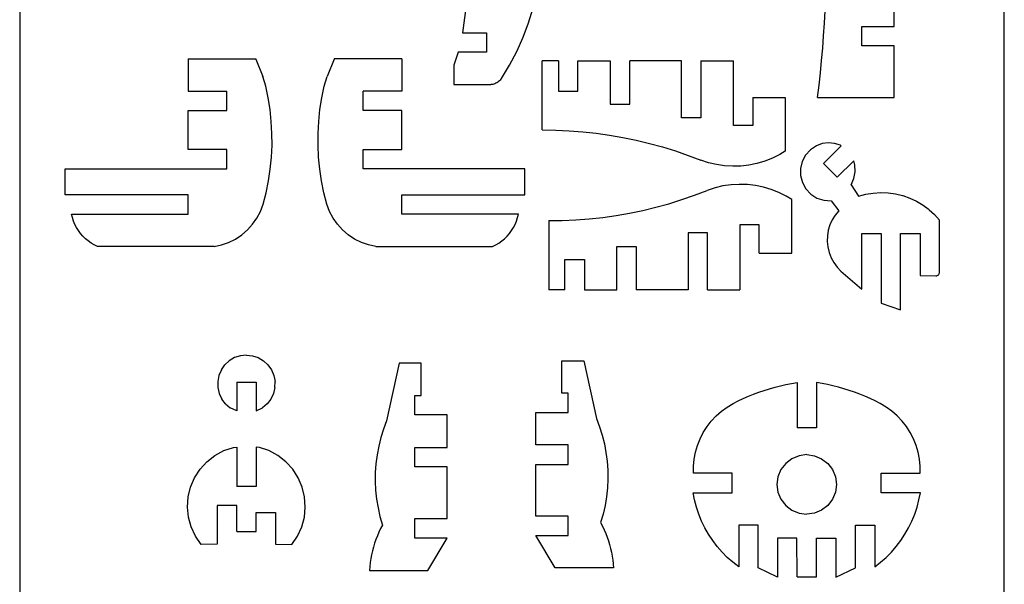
# Model space of a CAD drawing. Extents: x -4.72 to 4.72, y -4.2 to 4.2.
# Tile 5 of 10: x -4.72 to -1.83, y 0.41 to 2.07. Entities that reach past the tile are written whole.
import ezdxf

# ---------------------------------------------------------------- set-up
doc = ezdxf.new("R2010")
doc.units = 0
doc.header["$MEASUREMENT"] = 0
doc.layers.get('0').update_dxf_attribs({"linetype": 'CONTINUOUS'})

msp = doc.modelspace()

# ---------------------------------------------------------------- linework, layer by layer
for p, q in [((-4.7244, 3.9529), (-4.7244, -3.991)), ((-1.8288, -3.991), (-1.8288, 3.9529)), ((-2.1526, 2.0479), (-2.1526, 2.1431)), ((-3.4099, 2.1241), (-3.4218, 2.0288)), ((-3.2278, 2.0583), (-3.2145, 2.1019)), ((-2.3577, 2.0568), (-2.3558, 2.0933)), ((-3.2439, 2.0156), (-3.2278, 2.0583)), ((-2.3601, 2.0203), (-2.3577, 2.0568)), ((-3.4218, 2.0288), (-3.3518, 2.0288)), ((-3.3518, 2.0288), (-3.3518, 1.9717)), ((-2.2479, 1.9907), (-2.2479, 2.0479)), ((-2.2479, 2.0479), (-2.1526, 2.0479)), ((-3.2626, 1.974), (-3.2439, 2.0156)), ((-2.3628, 1.9838), (-2.3601, 2.0203)), ((-3.4352, 1.9717), (-3.448, 1.9336)), ((-3.3518, 1.9717), (-3.4352, 1.9717)), ((-3.2839, 1.9337), (-3.2626, 1.974)), ((-2.366, 1.9474), (-2.3628, 1.9838)), ((-2.1526, 1.9907), (-2.2479, 1.9907)), ((-2.1526, 1.8383), (-2.1526, 1.9907)), ((-4.2291, 1.9526), (-4.2291, 1.8574)), ((-4.2291, 1.9526), (-4.0304, 1.9526)), ((-4.0304, 1.9526), (-4.0296, 1.9518)), ((-4.0296, 1.9518), (-4.009, 1.9002)), ((-3.8, 1.9518), (-3.8205, 1.9002)), ((-3.7991, 1.9526), (-3.8, 1.9518)), ((-3.6004, 1.9526), (-3.7991, 1.9526)), ((-3.6004, 1.9526), (-3.6004, 1.8574)), ((-3.1875, 1.7431), (-3.1874, 1.9463)), ((-3.14, 1.9463), (-3.1874, 1.9463)), ((-3.14, 1.9463), (-3.1399, 1.8574)), ((-3.0829, 1.9462), (-2.9876, 1.9463)), ((-3.0829, 1.9462), (-3.0829, 1.9463)), ((-3.0827, 1.8574), (-3.0829, 1.9462)), ((-2.9876, 1.9463), (-2.9875, 1.8193)), ((-2.9303, 1.8193), (-2.9303, 1.9463)), ((-2.7779, 1.9463), (-2.9303, 1.9463)), ((-2.7779, 1.7793), (-2.7779, 1.9463)), ((-2.7208, 1.9463), (-2.7208, 1.7793)), ((-2.7208, 1.9463), (-2.6255, 1.9463)), ((-2.6255, 1.7558), (-2.6255, 1.9463)), ((-2.3695, 1.911), (-2.366, 1.9474)), ((-3.448, 1.9336), (-3.448, 1.8764)), ((-3.3076, 1.8948), (-3.2839, 1.9337)), ((-4.0007, 1.8724), (-4.009, 1.9002)), ((-3.8288, 1.8724), (-3.8205, 1.9002)), ((-3.3184, 1.8836), (-3.3211, 1.8819)), ((-3.3159, 1.8855), (-3.3184, 1.8836)), ((-3.3136, 1.8876), (-3.3159, 1.8855)), ((-3.3114, 1.8898), (-3.3136, 1.8876)), ((-3.3094, 1.8922), (-3.3114, 1.8898)), ((-3.3094, 1.8922), (-3.3076, 1.8948)), ((-2.3735, 1.8746), (-2.3695, 1.911)), ((-4.2291, 1.8574), (-4.1148, 1.8574)), ((-4.1148, 1.8002), (-4.1148, 1.8574)), ((-3.9935, 1.838), (-4.0007, 1.8724)), ((-3.836, 1.838), (-3.8288, 1.8724)), ((-3.7147, 1.8002), (-3.7147, 1.8574)), ((-3.6004, 1.8574), (-3.7147, 1.8574)), ((-3.448, 1.8764), (-3.3388, 1.8764)), ((-3.3357, 1.8768), (-3.3388, 1.8764)), ((-3.3326, 1.8773), (-3.3357, 1.8768)), ((-3.3296, 1.8781), (-3.3326, 1.8773)), ((-3.3267, 1.8792), (-3.3296, 1.8781)), ((-3.3238, 1.8804), (-3.3267, 1.8792)), ((-3.3211, 1.8819), (-3.3238, 1.8804)), ((-3.1399, 1.8574), (-3.0827, 1.8574)), ((-2.3779, 1.8383), (-2.3735, 1.8746)), ((-3.9881, 1.8032), (-3.9935, 1.838)), ((-3.8414, 1.8032), (-3.836, 1.838)), ((-2.5684, 1.8383), (-2.4731, 1.8383)), ((-2.5684, 1.8383), (-2.5684, 1.7558)), ((-2.4731, 1.8383), (-2.4731, 1.6805)), ((-2.3779, 1.8383), (-2.1526, 1.8383)), ((-4.2291, 1.6859), (-4.2291, 1.8002)), ((-4.2291, 1.8002), (-4.1148, 1.8002)), ((-3.9844, 1.7683), (-3.9881, 1.8032)), ((-3.8451, 1.7683), (-3.8414, 1.8032)), ((-3.6004, 1.8002), (-3.7147, 1.8002)), ((-3.6004, 1.6859), (-3.6004, 1.8002)), ((-2.9875, 1.8193), (-2.9303, 1.8193)), ((-3.9825, 1.7332), (-3.9844, 1.7683)), ((-3.847, 1.7332), (-3.8451, 1.7683)), ((-2.7208, 1.7793), (-2.7779, 1.7793)), ((-3.1875, 1.7431), (-3.1477, 1.7426)), ((-3.1477, 1.7426), (-3.108, 1.7409)), ((-3.108, 1.7409), (-3.0683, 1.7379)), ((-3.0683, 1.7379), (-3.0288, 1.7336)), ((-2.5684, 1.7558), (-2.6255, 1.7558)), ((-3.9824, 1.698), (-3.9825, 1.7332)), ((-3.8471, 1.698), (-3.847, 1.7332)), ((-3.0288, 1.7336), (-2.9894, 1.7281)), ((-2.9894, 1.7281), (-2.9502, 1.7212)), ((-2.9502, 1.7212), (-2.9112, 1.7131)), ((-2.9112, 1.7131), (-2.8726, 1.7037)), ((-4.1148, 1.6859), (-4.2291, 1.6859)), ((-4.1148, 1.6288), (-4.1148, 1.6859)), ((-3.9841, 1.6629), (-3.9824, 1.698)), ((-3.8455, 1.6629), (-3.8471, 1.698)), ((-3.7147, 1.6859), (-3.6004, 1.6859)), ((-3.7147, 1.6288), (-3.7147, 1.6859)), ((-2.8726, 1.7037), (-2.8342, 1.6931)), ((-2.8342, 1.6931), (-2.7962, 1.6813)), ((-2.7962, 1.6813), (-2.7587, 1.6682)), ((-2.4731, 1.6805), (-2.4892, 1.6708)), ((-2.3989, 1.6851), (-2.4132, 1.6694)), ((-2.3812, 1.6967), (-2.3989, 1.6851)), ((-2.3641, 1.7029), (-2.3812, 1.6967)), ((-2.3461, 1.7052), (-2.3641, 1.7029)), ((-2.3083, 1.6969), (-2.3606, 1.6446)), ((-2.328, 1.7036), (-2.3461, 1.7052)), ((-2.3107, 1.6982), (-2.328, 1.7036)), ((-2.3083, 1.6969), (-2.3107, 1.6982)), ((-3.9875, 1.6279), (-3.9841, 1.6629)), ((-3.842, 1.6279), (-3.8455, 1.6629)), ((-2.7587, 1.6682), (-2.7215, 1.6539)), ((-2.6987, 1.6465), (-2.7215, 1.6539)), ((-2.5331, 1.6514), (-2.5561, 1.6446)), ((-2.5107, 1.6601), (-2.5331, 1.6514)), ((-2.4892, 1.6708), (-2.5107, 1.6601)), ((-2.4232, 1.6507), (-2.4282, 1.6301)), ((-2.4132, 1.6694), (-2.4232, 1.6507)), ((-2.3201, 1.6042), (-2.2716, 1.6528)), ((-2.2684, 1.6405), (-2.2716, 1.6528)), ((-4.591, 1.5526), (-4.591, 1.6288)), ((-4.591, 1.6288), (-4.1148, 1.6288)), ((-3.9927, 1.5931), (-3.9875, 1.6279)), ((-3.8368, 1.5931), (-3.842, 1.6279)), ((-3.2385, 1.6288), (-3.7147, 1.6288)), ((-3.2385, 1.5526), (-3.2385, 1.6288)), ((-2.6753, 1.6411), (-2.6987, 1.6465)), ((-2.6515, 1.6377), (-2.6753, 1.6411)), ((-2.6275, 1.6363), (-2.6515, 1.6377)), ((-2.6035, 1.637), (-2.6275, 1.6363)), ((-2.5797, 1.6398), (-2.6035, 1.637)), ((-2.5561, 1.6446), (-2.5797, 1.6398)), ((-2.4282, 1.6301), (-2.428, 1.6088)), ((-2.3606, 1.6446), (-2.3201, 1.6042)), ((-2.2675, 1.6202), (-2.2684, 1.6405)), ((-3.9997, 1.5586), (-3.9927, 1.5931)), ((-3.8299, 1.5586), (-3.8368, 1.5931)), ((-2.428, 1.6088), (-2.4226, 1.5883)), ((-2.2787, 1.5813), (-2.271, 1.6001)), ((-2.271, 1.6001), (-2.2675, 1.6202)), ((-2.7396, 1.5512), (-2.7025, 1.5655)), ((-2.6796, 1.5729), (-2.7025, 1.5655)), ((-2.6562, 1.5784), (-2.6796, 1.5729)), ((-2.6325, 1.5818), (-2.6562, 1.5784)), ((-2.6085, 1.5832), (-2.6325, 1.5818)), ((-2.5845, 1.5824), (-2.6085, 1.5832)), ((-2.5606, 1.5797), (-2.5845, 1.5824)), ((-2.5371, 1.5749), (-2.5606, 1.5797)), ((-2.514, 1.5681), (-2.5371, 1.5749)), ((-2.4917, 1.5593), (-2.514, 1.5681)), ((-2.4226, 1.5883), (-2.4123, 1.5698)), ((-2.4123, 1.5698), (-2.3977, 1.5543)), ((-2.2787, 1.5813), (-2.2572, 1.5484)), ((-4.2291, 1.5526), (-4.591, 1.5526)), ((-4.2291, 1.4954), (-4.2291, 1.5526)), ((-4.0083, 1.5246), (-3.9997, 1.5586)), ((-3.8212, 1.5246), (-3.8299, 1.5586)), ((-3.6004, 1.5526), (-3.2385, 1.5526)), ((-3.6004, 1.4954), (-3.6004, 1.5526)), ((-2.8152, 1.5263), (-2.7772, 1.5382)), ((-2.7772, 1.5382), (-2.7396, 1.5512)), ((-2.4701, 1.5487), (-2.4917, 1.5593)), ((-2.4541, 1.5389), (-2.4701, 1.5487)), ((-2.4541, 1.3811), (-2.4541, 1.5389)), ((-2.3977, 1.5543), (-2.3798, 1.543)), ((-2.3798, 1.543), (-2.3596, 1.5364)), ((-2.3596, 1.5364), (-2.3384, 1.535)), ((-2.3384, 1.535), (-2.3155, 1.5057)), ((-2.2572, 1.5484), (-2.236, 1.5541)), ((-2.236, 1.5541), (-2.2144, 1.5576)), ((-2.2144, 1.5576), (-2.1924, 1.5589)), ((-2.1924, 1.5589), (-2.1707, 1.5581)), ((-2.1707, 1.5581), (-2.1705, 1.5581)), ((-2.1705, 1.5581), (-2.1488, 1.5551)), ((-2.1488, 1.5551), (-2.128, 1.55)), ((-2.128, 1.55), (-2.1277, 1.55)), ((-2.1277, 1.55), (-2.1276, 1.5499)), ((-2.1276, 1.5499), (-2.1274, 1.5499)), ((-2.1274, 1.5499), (-2.1067, 1.5426)), ((-2.1067, 1.5426), (-2.0868, 1.5333)), ((-4.0163, 1.5037), (-4.0083, 1.5246)), ((-3.8132, 1.5037), (-3.8212, 1.5246)), ((-2.9311, 1.4982), (-2.8922, 1.5063)), ((-2.8922, 1.5063), (-2.8535, 1.5157)), ((-2.8535, 1.5157), (-2.8152, 1.5263)), ((-2.0882, 1.534), (-2.0872, 1.5336)), ((-2.0872, 1.5336), (-2.0868, 1.5333)), ((-2.0868, 1.5333), (-2.0679, 1.5221)), ((-2.0679, 1.5221), (-2.0525, 1.5107)), ((-2.0525, 1.5107), (-2.0503, 1.5091)), ((-2.0525, 1.5107), (-2.0507, 1.5095)), ((-2.0507, 1.5095), (-2.0497, 1.5085)), ((-2.0503, 1.5091), (-2.0497, 1.5085)), ((-2.0497, 1.5085), (-2.034, 1.4943)), ((-4.5694, 1.4852), (-4.572, 1.4954)), ((-4.572, 1.4954), (-4.2291, 1.4954)), ((-4.5661, 1.4752), (-4.5694, 1.4852)), ((-4.0396, 1.4658), (-4.0268, 1.484)), ((-4.0268, 1.484), (-4.0163, 1.5037)), ((-3.8027, 1.484), (-3.8132, 1.5037)), ((-3.7899, 1.4658), (-3.8027, 1.484)), ((-3.2575, 1.4954), (-3.6004, 1.4954)), ((-3.2635, 1.4752), (-3.2601, 1.4852)), ((-3.2601, 1.4852), (-3.2575, 1.4954)), ((-3.1685, 1.4764), (-3.1287, 1.4768)), ((-3.1287, 1.4768), (-3.0889, 1.4785)), ((-3.0889, 1.4785), (-3.0493, 1.4815)), ((-3.0493, 1.4815), (-3.0097, 1.4858)), ((-3.0097, 1.4858), (-2.9703, 1.4914)), ((-2.9703, 1.4914), (-2.9311, 1.4982)), ((-2.3348, 1.4789), (-2.3416, 1.4639)), ((-2.326, 1.4929), (-2.3348, 1.4789)), ((-2.3155, 1.5057), (-2.326, 1.4929)), ((-2.0193, 1.478), (-2.034, 1.4943)), ((-2.0192, 1.3254), (-2.0193, 1.478)), ((-4.5619, 1.4655), (-4.5661, 1.4752)), ((-4.5571, 1.4562), (-4.5619, 1.4655)), ((-4.5515, 1.4472), (-4.5571, 1.4562)), ((-4.0715, 1.4347), (-4.0546, 1.4493)), ((-4.0546, 1.4493), (-4.0396, 1.4658)), ((-3.7749, 1.4493), (-3.7899, 1.4658)), ((-3.758, 1.4347), (-3.7749, 1.4493)), ((-3.2781, 1.4472), (-3.2725, 1.4562)), ((-3.2725, 1.4562), (-3.2676, 1.4655)), ((-3.2676, 1.4655), (-3.2635, 1.4752)), ((-3.1685, 1.4764), (-3.1684, 1.2732)), ((-2.5494, 1.4637), (-2.6065, 1.4637)), ((-2.6065, 1.4637), (-2.6065, 1.2732)), ((-2.5494, 1.3811), (-2.5494, 1.4637)), ((-2.3464, 1.4481), (-2.3491, 1.4318)), ((-2.3416, 1.4639), (-2.3464, 1.4481)), ((-4.5452, 1.4387), (-4.5515, 1.4472)), ((-4.5383, 1.4308), (-4.5452, 1.4387)), ((-4.5308, 1.4234), (-4.5383, 1.4308)), ((-4.5228, 1.4166), (-4.5308, 1.4234)), ((-4.1101, 1.4124), (-4.0901, 1.4223)), ((-4.0901, 1.4223), (-4.0715, 1.4347)), ((-3.7394, 1.4223), (-3.758, 1.4347)), ((-3.7195, 1.4124), (-3.7394, 1.4223)), ((-3.3068, 1.4166), (-3.2987, 1.4234)), ((-3.2987, 1.4234), (-3.2912, 1.4308)), ((-3.2912, 1.4308), (-3.2843, 1.4387)), ((-3.2843, 1.4387), (-3.2781, 1.4472)), ((-2.7018, 1.4401), (-2.7589, 1.4401)), ((-2.7589, 1.4401), (-2.7589, 1.2732)), ((-2.7018, 1.2732), (-2.7018, 1.4401)), ((-2.3491, 1.4318), (-2.3496, 1.4153)), ((-2.2479, 1.2752), (-2.2479, 1.4383)), ((-2.2479, 1.4383), (-2.1907, 1.4383)), ((-2.1907, 1.4383), (-2.1907, 1.2337)), ((-2.1336, 1.2137), (-2.1336, 1.4383)), ((-2.1336, 1.4383), (-2.0764, 1.4383)), ((-2.0764, 1.4383), (-2.0764, 1.3152)), ((-4.5142, 1.4104), (-4.5228, 1.4166)), ((-4.5052, 1.4049), (-4.5142, 1.4104)), ((-4.4958, 1.4002), (-4.5052, 1.4049)), ((-4.1529, 1.4002), (-4.4958, 1.4002)), ((-4.1529, 1.4002), (-4.1311, 1.405)), ((-4.1311, 1.405), (-4.1101, 1.4124)), ((-3.6984, 1.405), (-3.7195, 1.4124)), ((-3.6766, 1.4002), (-3.6984, 1.405)), ((-3.6766, 1.4002), (-3.3337, 1.4002)), ((-3.3337, 1.4002), (-3.3243, 1.4049)), ((-3.3243, 1.4049), (-3.3153, 1.4104)), ((-3.3153, 1.4104), (-3.3068, 1.4166)), ((-2.9686, 1.2731), (-2.9684, 1.4002)), ((-2.9684, 1.4002), (-2.9113, 1.4002)), ((-2.9113, 1.4002), (-2.9113, 1.2732)), ((-2.3496, 1.4153), (-2.3479, 1.3989)), ((-2.3479, 1.3989), (-2.3441, 1.3828)), ((-3.1209, 1.2732), (-3.1208, 1.3621)), ((-3.1208, 1.3621), (-3.0637, 1.3621)), ((-3.0637, 1.3621), (-3.0638, 1.2733)), ((-2.5494, 1.3811), (-2.4541, 1.3811)), ((-2.3441, 1.3828), (-2.3383, 1.3674)), ((-2.3383, 1.3674), (-2.3305, 1.3529)), ((-2.3305, 1.3529), (-2.3208, 1.3395)), ((-2.3208, 1.3395), (-2.3094, 1.3275)), ((-2.3094, 1.3275), (-2.2479, 1.2752)), ((-2.0764, 1.3152), (-2.0302, 1.314)), ((-2.0302, 1.314), (-2.0287, 1.3141)), ((-2.0287, 1.3141), (-2.0273, 1.3144)), ((-2.0273, 1.3144), (-2.0259, 1.3149)), ((-2.0259, 1.3149), (-2.0246, 1.3156)), ((-2.0246, 1.3156), (-2.0234, 1.3164)), ((-2.0234, 1.3164), (-2.0223, 1.3174)), ((-2.0223, 1.3174), (-2.0214, 1.3186)), ((-2.0214, 1.3186), (-2.0206, 1.3198)), ((-2.0206, 1.3198), (-2.02, 1.3211)), ((-2.02, 1.3211), (-2.0195, 1.3225)), ((-2.0195, 1.3225), (-2.0193, 1.324)), ((-2.0193, 1.324), (-2.0192, 1.3254)), ((-3.1209, 1.2732), (-3.1684, 1.2732)), ((-3.0638, 1.2733), (-2.9686, 1.2731)), ((-2.7589, 1.2732), (-2.9113, 1.2732)), ((-2.7018, 1.2732), (-2.6065, 1.2732)), ((-2.1907, 1.2337), (-2.1336, 1.2137)), ((-4.0925, 1.0734), (-4.1079, 1.0643)), ((-4.0755, 1.0791), (-4.0925, 1.0734)), ((-4.0576, 1.0812), (-4.0755, 1.0791)), ((-4.0576, 1.0812), (-4.0398, 1.0791)), ((-4.0398, 1.0791), (-4.0228, 1.0734)), ((-4.0228, 1.0734), (-4.0074, 1.0643)), ((-4.1314, 1.0375), (-4.1211, 1.0522)), ((-4.1079, 1.0643), (-4.1211, 1.0522)), ((-4.0074, 1.0643), (-3.9942, 1.0522)), ((-3.9942, 1.0522), (-3.9839, 1.0375)), ((-3.6087, 1.0573), (-3.6453, 0.8875)), ((-3.5433, 1.0573), (-3.6087, 1.0573)), ((-3.5433, 0.962), (-3.5433, 1.0573)), ((-3.1304, 0.9692), (-3.1304, 1.0644)), ((-3.1304, 1.0644), (-3.065, 1.0644)), ((-3.065, 1.0644), (-3.0284, 0.8947)), ((-4.1385, 1.021), (-4.1419, 1.0034)), ((-4.1314, 1.0375), (-4.1385, 1.021)), ((-3.9839, 1.0375), (-3.9768, 1.021)), ((-3.9768, 1.021), (-3.9734, 1.0034)), ((-4.1419, 1.0034), (-4.1416, 0.9855)), ((-4.1416, 0.9855), (-4.1375, 0.968)), ((-4.0862, 1.0014), (-4.0862, 0.9166)), ((-4.0862, 1.0014), (-4.0291, 1.0014)), ((-4.0291, 1.0014), (-4.0291, 0.9166)), ((-3.9737, 0.9855), (-3.9778, 0.968)), ((-3.9737, 0.9855), (-3.9734, 1.0034)), ((-2.519, 0.9822), (-2.5031, 0.9867)), ((-2.5031, 0.9867), (-2.4871, 0.9907)), ((-2.4871, 0.9907), (-2.4709, 0.9943)), ((-2.4709, 0.9943), (-2.4547, 0.9974)), ((-2.4547, 0.9974), (-2.4384, 1.0001)), ((-2.4384, 1.0001), (-2.4384, 0.8668)), ((-2.3649, 0.9974), (-2.3812, 1.0001)), ((-2.3812, 1.0001), (-2.3812, 0.8668)), ((-2.3487, 0.9943), (-2.3649, 0.9974)), ((-2.3326, 0.9907), (-2.3487, 0.9943)), ((-2.3166, 0.9867), (-2.3326, 0.9907)), ((-2.3006, 0.9822), (-2.3166, 0.9867)), ((-4.1375, 0.968), (-4.1299, 0.9518)), ((-3.9778, 0.968), (-3.9854, 0.9518)), ((-3.5624, 0.9049), (-3.5624, 0.962)), ((-3.5624, 0.962), (-3.5433, 0.962)), ((-3.1113, 0.9692), (-3.1304, 0.9692)), ((-3.1113, 0.912), (-3.1113, 0.9692)), ((-2.5963, 0.9532), (-2.5812, 0.9598)), ((-2.5812, 0.9598), (-2.5659, 0.9661)), ((-2.5659, 0.9661), (-2.5504, 0.9719)), ((-2.5504, 0.9719), (-2.5348, 0.9772)), ((-2.5348, 0.9772), (-2.519, 0.9822)), ((-2.2849, 0.9772), (-2.3006, 0.9822)), ((-2.2692, 0.9719), (-2.2849, 0.9772)), ((-2.2538, 0.9661), (-2.2692, 0.9719)), ((-2.2385, 0.9598), (-2.2538, 0.9661)), ((-2.2233, 0.9532), (-2.2385, 0.9598)), ((-4.119, 0.9375), (-4.1299, 0.9518)), ((-4.119, 0.9375), (-4.1054, 0.9258)), ((-3.9963, 0.9375), (-4.0099, 0.9258)), ((-3.9854, 0.9518), (-3.9963, 0.9375)), ((-2.6606, 0.9157), (-2.6438, 0.928)), ((-2.6438, 0.928), (-2.626, 0.9386)), ((-2.626, 0.9386), (-2.6112, 0.9461)), ((-2.6112, 0.9461), (-2.5963, 0.9532)), ((-2.2084, 0.9461), (-2.2233, 0.9532)), ((-2.1937, 0.9386), (-2.2084, 0.9461)), ((-2.1758, 0.928), (-2.1937, 0.9386)), ((-2.1591, 0.9157), (-2.1758, 0.928)), ((-4.0862, 0.9166), (-4.1054, 0.9258)), ((-4.0291, 0.9166), (-4.0099, 0.9258)), ((-3.4671, 0.9049), (-3.5624, 0.9049)), ((-3.4671, 0.8096), (-3.4671, 0.9049)), ((-3.2066, 0.912), (-3.1113, 0.912)), ((-3.2066, 0.8168), (-3.2066, 0.912)), ((-2.6904, 0.8869), (-2.6761, 0.902)), ((-2.6761, 0.902), (-2.6606, 0.9157)), ((-2.1435, 0.902), (-2.1591, 0.9157)), ((-2.1293, 0.8869), (-2.1435, 0.902)), ((-3.6453, 0.8875), (-3.6545, 0.8631)), ((-3.0284, 0.8947), (-3.0192, 0.8703)), ((-3.0192, 0.8703), (-3.0114, 0.8454)), ((-2.7142, 0.8529), (-2.7031, 0.8705)), ((-2.7031, 0.8705), (-2.6904, 0.8869)), ((-2.1166, 0.8705), (-2.1293, 0.8869)), ((-2.1054, 0.8529), (-2.1166, 0.8705)), ((-3.6545, 0.8631), (-3.6623, 0.8382)), ((-3.0114, 0.8454), (-3.005, 0.8201)), ((-2.7237, 0.8344), (-2.7142, 0.8529)), ((-2.3812, 0.8668), (-2.4384, 0.8668)), ((-2.096, 0.8344), (-2.1054, 0.8529)), ((-3.6686, 0.8129), (-3.6735, 0.7873)), ((-3.6623, 0.8382), (-3.6686, 0.8129)), ((-3.1113, 0.8168), (-3.2066, 0.8168)), ((-3.1113, 0.7596), (-3.1113, 0.8168)), ((-3.005, 0.8201), (-3.0002, 0.7944)), ((-2.7372, 0.7952), (-2.7313, 0.8152)), ((-2.7313, 0.8152), (-2.7237, 0.8344)), ((-2.0883, 0.8152), (-2.096, 0.8344)), ((-2.0825, 0.7952), (-2.0883, 0.8152)), ((-4.1737, 0.7674), (-4.1502, 0.7858)), ((-4.1502, 0.7858), (-4.124, 0.8)), ((-4.124, 0.8), (-4.0957, 0.8096)), ((-4.0957, 0.8096), (-4.0862, 0.8106)), ((-4.0862, 0.8106), (-4.0862, 0.6944)), ((-4.0291, 0.8106), (-4.0291, 0.6944)), ((-4.0195, 0.8096), (-4.0291, 0.8106)), ((-3.9913, 0.8), (-4.0195, 0.8096)), ((-3.9651, 0.7858), (-3.9913, 0.8)), ((-3.9416, 0.7674), (-3.9651, 0.7858)), ((-3.6735, 0.7873), (-3.6768, 0.7614)), ((-3.5623, 0.7525), (-3.5623, 0.8096)), ((-3.5623, 0.8096), (-3.4671, 0.8096)), ((-3.0002, 0.7944), (-2.9969, 0.7686)), ((-2.7411, 0.7748), (-2.7372, 0.7952)), ((-2.4325, 0.7851), (-2.4536, 0.7763)), ((-2.4098, 0.7881), (-2.4325, 0.7851)), ((-2.4098, 0.7881), (-2.3872, 0.7851)), ((-2.3872, 0.7851), (-2.366, 0.7763)), ((-2.0785, 0.7748), (-2.0825, 0.7952)), ((-4.1938, 0.7454), (-4.1737, 0.7674)), ((-3.9215, 0.7454), (-3.9416, 0.7674)), ((-3.6768, 0.7614), (-3.6786, 0.7354)), ((-3.2066, 0.6072), (-3.2066, 0.7596)), ((-3.2066, 0.7596), (-3.1113, 0.7596)), ((-2.9969, 0.7686), (-2.995, 0.7425)), ((-2.7432, 0.7334), (-2.7431, 0.7542)), ((-2.7431, 0.7542), (-2.7411, 0.7748)), ((-2.4717, 0.7624), (-2.4857, 0.7443)), ((-2.4536, 0.7763), (-2.4717, 0.7624)), ((-2.366, 0.7763), (-2.3479, 0.7624)), ((-2.3479, 0.7624), (-2.334, 0.7443)), ((-2.0765, 0.7542), (-2.0785, 0.7748)), ((-2.0764, 0.7334), (-2.0765, 0.7542)), ((-4.21, 0.7203), (-4.1938, 0.7454)), ((-3.9053, 0.7203), (-3.9215, 0.7454)), ((-3.6786, 0.7354), (-3.6789, 0.7093)), ((-3.4671, 0.7525), (-3.5623, 0.7525)), ((-3.4671, 0.6001), (-3.4671, 0.7525)), ((-2.995, 0.7425), (-2.9948, 0.7164)), ((-2.6289, 0.7334), (-2.7432, 0.7334)), ((-2.6289, 0.6763), (-2.6289, 0.7334)), ((-2.4857, 0.7443), (-2.4944, 0.7231)), ((-2.334, 0.7443), (-2.3252, 0.7231)), ((-2.1907, 0.6763), (-2.1907, 0.7334)), ((-2.1907, 0.7334), (-2.0764, 0.7334)), ((-4.2217, 0.6929), (-4.21, 0.7203)), ((-3.8936, 0.6929), (-3.9053, 0.7203)), ((-3.6789, 0.7093), (-3.6777, 0.6832)), ((-2.9948, 0.7164), (-2.996, 0.6904)), ((-2.4944, 0.7231), (-2.4974, 0.7005)), ((-2.4974, 0.7005), (-2.4944, 0.6778)), ((-2.3252, 0.7231), (-2.3223, 0.7005)), ((-2.3223, 0.7005), (-2.3252, 0.6778)), ((-4.2288, 0.6639), (-4.2217, 0.6929)), ((-4.0291, 0.6944), (-4.0862, 0.6944)), ((-3.8865, 0.6639), (-3.8936, 0.6929)), ((-3.6777, 0.6832), (-3.6749, 0.6573)), ((-2.996, 0.6904), (-2.9988, 0.6644)), ((-2.7441, 0.6763), (-2.6289, 0.6763)), ((-2.7399, 0.6548), (-2.7441, 0.6763)), ((-2.4944, 0.6778), (-2.4857, 0.6567)), ((-2.3252, 0.6778), (-2.334, 0.6567)), ((-2.0755, 0.6763), (-2.1907, 0.6763)), ((-2.0797, 0.6548), (-2.0755, 0.6763)), ((-4.2309, 0.6341), (-4.2288, 0.6639)), ((-4.0862, 0.6382), (-4.1434, 0.6382)), ((-4.1434, 0.6382), (-4.1434, 0.5245)), ((-4.0862, 0.562), (-4.0862, 0.6382)), ((-3.8844, 0.6341), (-3.8865, 0.6639)), ((-3.6749, 0.6573), (-3.6706, 0.6315)), ((-3.003, 0.6387), (-3.0088, 0.6133)), ((-2.9988, 0.6644), (-3.003, 0.6387)), ((-2.7343, 0.6336), (-2.7399, 0.6548)), ((-2.4857, 0.6567), (-2.4717, 0.6386)), ((-2.4717, 0.6386), (-2.4536, 0.6246)), ((-2.3479, 0.6386), (-2.366, 0.6246)), ((-2.334, 0.6567), (-2.3479, 0.6386)), ((-2.0853, 0.6336), (-2.0797, 0.6548)), ((-4.228, 0.6044), (-4.2309, 0.6341)), ((-4.0291, 0.6182), (-3.9719, 0.6182)), ((-4.0291, 0.562), (-4.0291, 0.6182)), ((-3.9719, 0.6182), (-3.9719, 0.5245)), ((-3.8873, 0.6044), (-3.8844, 0.6341)), ((-3.6706, 0.6315), (-3.6649, 0.6061)), ((-3.0088, 0.6133), (-3.0161, 0.5882)), ((-2.7273, 0.6128), (-2.7343, 0.6336)), ((-2.719, 0.5926), (-2.7273, 0.6128)), ((-2.4536, 0.6246), (-2.4325, 0.6159)), ((-2.4325, 0.6159), (-2.4098, 0.6129)), ((-2.3872, 0.6159), (-2.4098, 0.6129)), ((-2.366, 0.6246), (-2.3872, 0.6159)), ((-2.1006, 0.5926), (-2.0923, 0.6128)), ((-2.0923, 0.6128), (-2.0853, 0.6336)), ((-4.2202, 0.5756), (-4.228, 0.6044)), ((-3.8951, 0.5756), (-3.8873, 0.6044)), ((-3.6649, 0.6061), (-3.6576, 0.581)), ((-3.6576, 0.581), (-3.663, 0.5707)), ((-3.5623, 0.5429), (-3.5623, 0.6001)), ((-3.5623, 0.6001), (-3.4671, 0.6001)), ((-3.1113, 0.6072), (-3.2066, 0.6072)), ((-3.1113, 0.5501), (-3.1113, 0.6072)), ((-3.0161, 0.5882), (-3.0107, 0.5779)), ((-2.7094, 0.5729), (-2.719, 0.5926)), ((-2.5528, 0.581), (-2.6098, 0.581)), ((-2.6098, 0.581), (-2.6098, 0.4579)), ((-2.5528, 0.455), (-2.5528, 0.581)), ((-2.2669, 0.455), (-2.2669, 0.581)), ((-2.2669, 0.581), (-2.2098, 0.581)), ((-2.2098, 0.581), (-2.2098, 0.4579)), ((-2.1103, 0.5729), (-2.1006, 0.5926)), ((-4.2078, 0.5485), (-4.2202, 0.5756)), ((-4.0862, 0.562), (-4.0291, 0.562)), ((-3.9075, 0.5485), (-3.8951, 0.5756)), ((-3.668, 0.5602), (-3.6726, 0.5495)), ((-3.663, 0.5707), (-3.668, 0.5602)), ((-3.0107, 0.5779), (-3.0057, 0.5673)), ((-3.0057, 0.5673), (-3.0011, 0.5566)), ((-3.0011, 0.5566), (-2.9969, 0.5458)), ((-2.6985, 0.5538), (-2.7094, 0.5729)), ((-2.6864, 0.5356), (-2.6985, 0.5538)), ((-2.1332, 0.5356), (-2.1211, 0.5538)), ((-2.1211, 0.5538), (-2.1103, 0.5729)), ((-4.191, 0.5239), (-4.2078, 0.5485)), ((-4.1434, 0.5245), (-4.191, 0.5239)), ((-3.9719, 0.5245), (-3.9243, 0.5239)), ((-3.9243, 0.5239), (-3.9075, 0.5485)), ((-3.6806, 0.5276), (-3.684, 0.5164)), ((-3.6768, 0.5386), (-3.6806, 0.5276)), ((-3.6726, 0.5495), (-3.6768, 0.5386)), ((-3.4671, 0.5429), (-3.5623, 0.5429)), ((-3.5242, 0.4477), (-3.4671, 0.5429)), ((-3.2066, 0.5501), (-3.1113, 0.5501)), ((-3.1494, 0.4548), (-3.2066, 0.5501)), ((-2.9969, 0.5458), (-2.9931, 0.5348)), ((-2.9931, 0.5348), (-2.9897, 0.5236)), ((-2.9897, 0.5236), (-2.9867, 0.5124)), ((-2.6732, 0.5181), (-2.6864, 0.5356)), ((-2.4385, 0.5429), (-2.4955, 0.5429)), ((-2.4955, 0.5429), (-2.4955, 0.4277)), ((-2.4383, 0.4291), (-2.4385, 0.5429)), ((-2.3813, 0.4291), (-2.3812, 0.5429)), ((-2.3812, 0.5429), (-2.3241, 0.5429)), ((-2.3241, 0.5429), (-2.3241, 0.4277)), ((-2.1464, 0.5181), (-2.1332, 0.5356)), ((-3.6896, 0.4938), (-3.6917, 0.4824)), ((-3.687, 0.5052), (-3.6896, 0.4938)), ((-3.684, 0.5164), (-3.687, 0.5052)), ((-2.9867, 0.5124), (-2.9841, 0.501)), ((-2.9841, 0.501), (-2.9819, 0.4895)), ((-2.6589, 0.5015), (-2.6732, 0.5181)), ((-2.6435, 0.486), (-2.6589, 0.5015)), ((-2.1762, 0.486), (-2.1608, 0.5015)), ((-2.1608, 0.5015), (-2.1464, 0.5181)), ((-3.6935, 0.4709), (-3.6948, 0.4593)), ((-3.6917, 0.4824), (-3.6935, 0.4709)), ((-2.9819, 0.4895), (-2.9802, 0.478)), ((-2.9802, 0.478), (-2.9789, 0.4665)), ((-2.9789, 0.4665), (-2.978, 0.4548)), ((-2.6271, 0.4714), (-2.6435, 0.486)), ((-2.6098, 0.4579), (-2.6271, 0.4714)), ((-2.2098, 0.4579), (-2.1926, 0.4714)), ((-2.1926, 0.4714), (-2.1762, 0.486)), ((-3.6948, 0.4593), (-3.6957, 0.4477)), ((-3.6957, 0.4477), (-3.5242, 0.4477)), ((-2.978, 0.4548), (-3.1494, 0.4548)), ((-2.4955, 0.4277), (-2.5528, 0.455)), ((-2.3241, 0.4277), (-2.2669, 0.455)), ((-2.4383, 0.4291), (-2.3813, 0.4291))]:
    msp.add_line(p, q)

doc.saveas('drawing.dxf')
